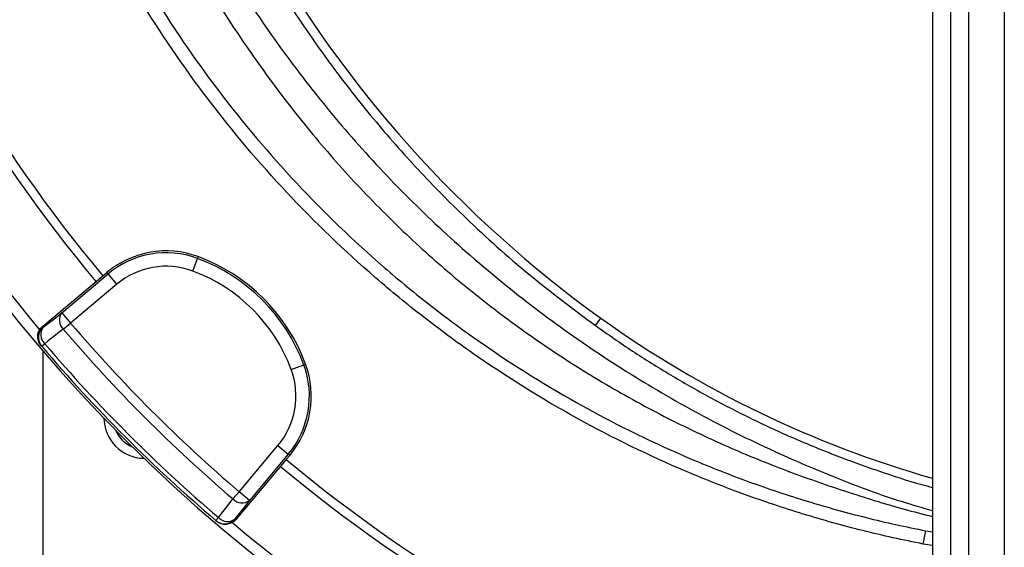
# Model space of a CAD drawing. Header units: millimetres. Extents: x 8 to 816, y 4 to 1104.
# Tile 3 of 16: x 192 to 411, y 235 to 352. Entities that reach past the tile are written whole.
import ezdxf

# ---------------------------------------------------------------- set-up
doc = ezdxf.new("R2010")
doc.units = ezdxf.units.MM

msp = doc.modelspace()

# ---------------------------------------------------------------- linework, layer by layer
at = {"color": 7, "linetype": 'Continuous', "lineweight": 25}
for p, q in [((394.87, 776.08), (394.87, 22.08)), ((398.87, 776.08), (398.87, 22.08)), ((402.87, 776.08), (402.87, 22.08)), ((410.87, 776.08), (410.87, 22.08)), ((230.23, 296.33), (231.27, 299.14)), ((231.42, 299.54), (231.27, 299.14)), ((210.18, 295.25), (211.09, 296.02)), ((211.09, 296.02), (211.36, 295.69)), ((196.78, 284.01), (210.18, 295.25)), ((201.07, 287.06), (211.36, 295.69)), ((213.29, 293.4), (211.36, 295.69)), ((213.29, 293.4), (203, 284.76)), ((201.07, 287.06), (203, 284.76)), ((319.89, 284.17), (321.08, 285.83)), ((196.78, 284.01), (196.94, 283.83)), ((201.39, 283.38), (203, 284.76)), ((196.43, 279.77), (196.58, 279.58)), ((196.58, 279.58), (197.25, 280.15)), ((252.12, 274.44), (254.93, 275.49)), ((255.32, 275.63), (254.93, 275.49)), ((240.55, 247.21), (249.18, 257.5)), ((249.18, 257.5), (251.48, 255.58)), ((251.04, 254.4), (239.8, 241)), ((251.48, 255.58), (242.84, 245.29)), ((251.8, 255.3), (251.04, 254.4)), ((251.8, 255.3), (251.48, 255.58)), ((239.17, 245.6), (240.55, 247.21)), ((242.84, 245.29), (240.55, 247.21)), ((235.37, 240.8), (235.94, 241.46)), ((239.61, 241.15), (239.8, 241)), ((235.37, 240.8), (235.55, 240.64)), ((392.84, 235.58), (393.41, 238.52))]:
    msp.add_line(p, q, dxfattribs=at)
at = {"color": 8, "linetype": 'Continuous', "lineweight": 25}
for p, q in [((196.87, 278.48), (196.87, 24.08)), ((393.41, 238.52), (394.87, 238.28)), ((394.87, 235.25), (392.84, 235.58))]:
    msp.add_line(p, q, dxfattribs=at)
at = {"color": 7, "linetype": 'Continuous', "lineweight": 25, "flags": 128}
for points in [[(196.94, 283.83), (198.96, 285.41), (201.07, 287.06)], [(201.39, 283.38), (198.04, 280.77), (197.25, 280.15)], [(235.94, 241.46), (238.55, 244.81), (239.17, 245.6)], [(242.84, 245.29), (241.19, 243.17), (239.61, 241.15)]]:
    msp.add_lwpolyline(points, dxfattribs=at)
at = {"color": 7, "linetype": 'Continuous', "lineweight": 25}
for centre, radius, start, end in [((459.87, 504.08), 346.5, 181.5711, 259.1878), ((459.87, 504.08), 327.5, 200.0916, 219.9084), ((459.87, 504.08), 325.5, 200.0922, 219.9078), ((459.87, 504.08), 344, 200.0623, 219.9421), ((474.44, 499.48), 263, 209.3111, 234.3289), ((224.28, 280.29), 20.52, 69.6514, 130), ((224.28, 280.29), 20.1, 69.6514, 130), ((217.33, 261.54), 40.1, 20.3486, 69.6514), ((217.33, 261.54), 40.52, 20.3486, 69.6514), ((224.28, 280.29), 17.1, 69.6514, 130), ((217.33, 261.54), 37.1, 20.3486, 69.6514), ((203.29, 285.4), 2.77, 143.1027, 226.6642), ((459.87, 479.17), 238, 234.3289, 254.1506), ((198.86, 281.53), 3, 129.983, 220.4357), ((199.15, 282.17), 2.77, 143.0972, 226.6441), ((459.87, 504.08), 339.88, 220.4915, 229.5085), ((459.87, 504.08), 337.76, 220.4915, 229.5085), ((459.87, 504.08), 346, 220.4534, 229.5466), ((459.87, 504.08), 345.12, 220.4534, 229.5466), ((236.08, 268.5), 17.1, 320, 20.3486), ((236.08, 268.5), 20.1, 320, 20.3486), ((236.08, 268.5), 20.52, 320, 20.3486), ((219.45, 263.66), 9, 180, 269.2838), ((219.45, 263.66), 7, 202.9953, 247.0047), ((459.87, 504.08), 325.5, 230.0922, 249.9078), ((459.87, 504.08), 327.5, 230.0916, 249.9084), ((241.18, 247.5), 2.77, 223.3358, 306.8973), ((237.32, 243.08), 3, 229.5643, 320.017), ((237.95, 243.36), 2.77, 223.3559, 306.9028), ((459.87, 504.08), 344, 230.0597, 249.9374)]:
    msp.add_arc(centre, radius, start, end, dxfattribs=at)
for points, knots in [([(243.23, 369.86), (243.8, 368.81), (246.68, 363.45), (252.59, 354.15), (261.04, 341.93), (270.31, 330.13), (280.32, 318.76), (291.81, 307.14), (304.88, 295.4), (314.88, 287.91), (319.89, 284.17)], [0, 0, 0, 0, 0.030738, 0.15775, 0.284663, 0.415266, 0.545975, 0.676576, 0.838289, 1, 1, 1, 1]), ([(236.43, 366.69), (238.44, 363.27), (243.57, 354.55), (253.07, 341.26), (264.7, 326.83), (277.36, 313.21), (290.94, 300.44), (305.38, 288.59), (320.62, 277.71), (336.58, 267.86), (353.19, 259.04), (370.4, 251.41), (384.33, 246.05), (392.62, 243.66), (394.87, 243.01)], [0, 0, 0, 0, 0.058526, 0.149303, 0.240083, 0.33086, 0.42164, 0.512417, 0.603197, 0.693975, 0.784755, 0.875532, 0.96631, 1, 1, 1, 1]), ([(230.92, 364.41), (231.99, 362.49), (235.58, 356.11), (242.55, 345.56), (251.82, 332.82), (262.02, 320.55), (272.77, 309.12), (284.03, 298.58), (295.7, 288.92), (308.12, 279.87), (321.26, 271.49), (335.09, 263.85), (348.78, 257.34), (362.21, 251.87), (375.3, 247.32), (386.19, 243.92), (392.77, 242.23), (394.87, 241.69)], [0, 0, 0, 0, 0.031655, 0.105669, 0.181908, 0.258213, 0.33444, 0.40639, 0.478408, 0.550356, 0.624907, 0.699534, 0.77409, 0.839204, 0.904367, 0.969507, 1, 1, 1, 1]), ([(220.75, 358.79), (225.47, 351.01), (230.56, 343.55), (241.43, 329.24), (247.22, 322.39), (259.5, 309.3), (265.99, 303.06), (274.56, 295.65), (276.29, 294.18), (279.81, 291.3), (281.58, 289.88), (286.95, 285.71), (290.58, 283.04), (301.66, 275.31), (309.28, 270.57), (324.98, 261.89), (333.06, 257.95), (345.53, 252.66), (349.75, 251), (358.3, 247.89), (362.61, 246.45), (371.3, 243.79), (375.68, 242.57), (382.3, 240.92), (384.52, 240.4), (388.96, 239.42), (391.18, 238.96), (393.41, 238.52)], [0, 0, 0, 0, 0.125, 0.125, 0.25, 0.25, 0.375, 0.375, 0.40625, 0.40625, 0.4375, 0.4375, 0.5, 0.5, 0.625, 0.625, 0.75, 0.75, 0.8125, 0.8125, 0.875, 0.875, 0.9375, 0.9375, 0.96875, 0.96875, 1, 1, 1, 1]), ([(392.84, 235.58), (388.32, 236.46), (383.84, 237.45), (374.93, 239.67), (370.51, 240.9), (361.73, 243.58), (357.37, 245.04), (348.72, 248.18), (344.46, 249.86), (331.84, 255.22), (323.66, 259.2), (307.78, 267.98), (300.07, 272.78), (288.85, 280.59), (285.17, 283.3), (279.75, 287.52), (277.95, 288.95), (274.39, 291.87), (272.64, 293.35), (263.97, 300.85), (257.4, 307.16), (244.98, 320.41), (239.12, 327.34), (228.12, 341.82), (222.97, 349.37), (218.19, 357.24)], [0, 0, 0, 0, 0.0625, 0.0625, 0.125, 0.125, 0.1875, 0.1875, 0.25, 0.25, 0.375, 0.375, 0.5, 0.5, 0.5625, 0.5625, 0.59375, 0.59375, 0.625, 0.625, 0.75, 0.75, 0.875, 0.875, 1, 1, 1, 1]), ([(196.43, 279.77), (196.3, 279.92), (196.19, 280.08), (196, 280.42), (195.92, 280.61), (195.79, 280.98), (195.75, 281.17), (195.71, 281.56), (195.71, 281.77), (195.74, 282.16), (195.77, 282.35), (195.88, 282.73), (195.96, 282.92), (196.14, 283.26), (196.24, 283.43), (196.49, 283.74), (196.63, 283.88), (196.78, 284.01)], [0, 0, 0, 0, 0.125, 0.125, 0.25, 0.25, 0.375, 0.375, 0.5, 0.5, 0.625, 0.625, 0.75, 0.75, 0.875, 0.875, 1, 1, 1, 1]), ([(319.89, 284.17), (322.61, 282.26), (328.06, 278.46), (336.54, 273.17), (345.24, 268.21), (354.23, 263.57), (363.47, 259.29), (372.97, 255.36), (382.66, 251.88), (389.97, 249.46), (394.09, 248.39), (394.87, 248.19)], [0, 0, 0, 0, 0.119234, 0.238468, 0.358531, 0.478594, 0.601269, 0.723944, 0.84752, 0.971097, 1, 1, 1, 1]), ([(239.8, 241), (239.67, 240.84), (239.53, 240.71), (239.22, 240.46), (239.05, 240.35), (238.7, 240.17), (238.52, 240.1), (238.14, 239.99), (237.94, 239.95), (237.55, 239.92), (237.36, 239.92), (236.96, 239.97), (236.77, 240.01), (236.39, 240.13), (236.21, 240.21), (235.87, 240.4), (235.7, 240.51), (235.55, 240.64)], [0, 0, 0, 0, 0.125, 0.125, 0.25, 0.25, 0.375, 0.375, 0.5, 0.5, 0.625, 0.625, 0.75, 0.75, 0.875, 0.875, 1, 1, 1, 1])]:
    msp.add_open_spline(points, degree=3, knots=knots, dxfattribs=at)

doc.saveas('drawing.dxf')
